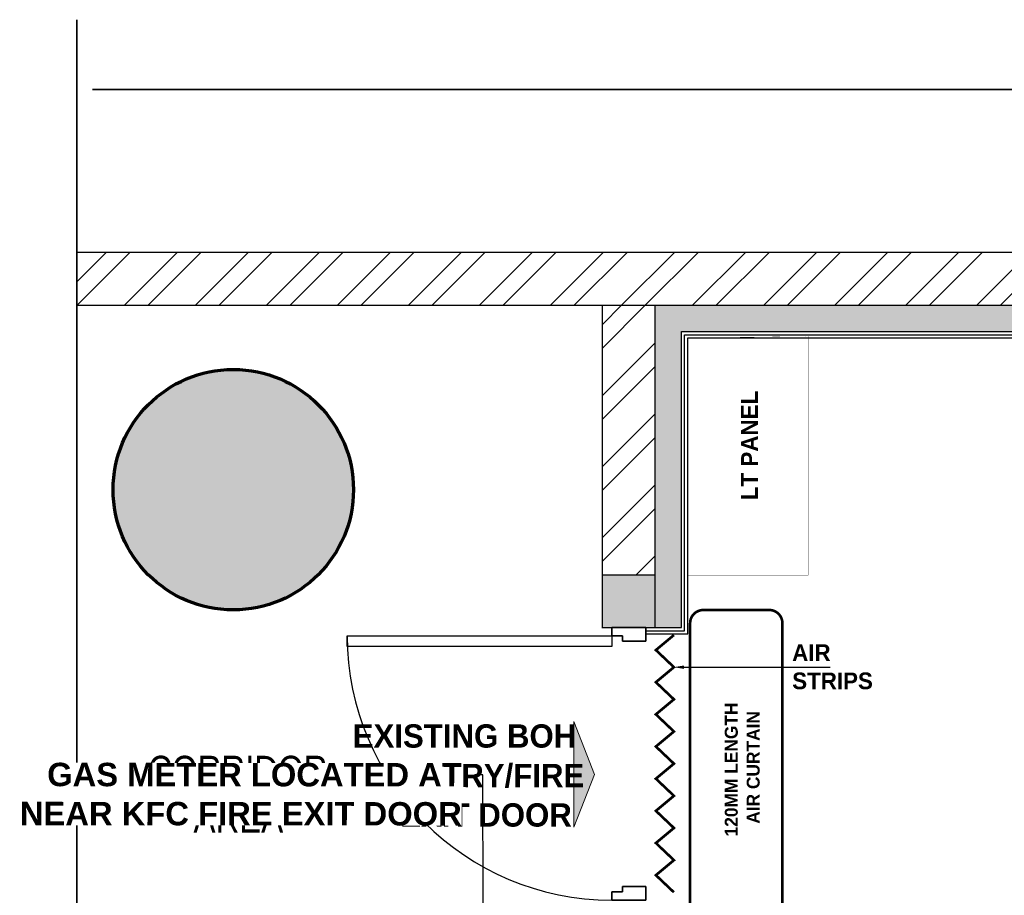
# Model space of a CAD drawing. Header units: millimetres. Extents: x -115221 to 194496, y -122556 to 375476.
# Tile 104 of 169: x 99478 to 103213, y -4136 to -814. Entities that reach past the tile are written whole.
import ezdxf
from ezdxf import colors
from ezdxf.entities.mleader import LeaderData, LeaderLine
from ezdxf.math import Vec2, Vec3

# ---------------------------------------------------------------- set-up
doc = ezdxf.new("R2010")
doc.units = ezdxf.units.MM
doc.layers.add('FUR R0', color=8, linetype='Continuous')
doc.layers.add('WWDS FURNITURE LAYOUT', color=8, linetype='Continuous')
doc.layers.add('M-LPG-TEXT', color=1, linetype='Continuous', lineweight=0)
doc.styles.add('Arial Narrow', font='ARIALN.TTF', dxfattribs={"height": 200})
doc.styles.add('har', font='GOTHICB.TTF')
doc.styles.get("Standard").update_dxf_attribs({"font": 'arial.ttf'})
pattern_1 = [(225, (1670971.060043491, 2824817.446781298), (134.7038418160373, -134.7038418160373), []), (225, (1670881.257443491, 2824817.446781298), (134.7038418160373, -134.7038418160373), [])]

# ---------------------------------------------------------------- blocks, each defined once
blk = doc.blocks.new('NIA_Break Line w Scale - 1-100-21789561-F_B-14 PLAN')
at = {"layer": 'FUR R0'}
for p, q in [((9281.244049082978, 266.6666666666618), (5155.521041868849, 266.6666666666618)), ((5155.521041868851, 266.6666666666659), (9281.244049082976, 266.6666666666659))]:
    blk.add_line(p, q, dxfattribs=at)
blk = doc.blocks.new('NIA_Break Line w Scale - 1-100-21829179-F_B-13 PLAN')
at = {"layer": 'FUR R0'}
for p, q in [((6839.796529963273, 266.6666666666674), (484.5116204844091, 266.6666666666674)), ((484.5116204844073, 266.6666666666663), (6839.796529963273, 266.6666666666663))]:
    blk.add_line(p, q, dxfattribs=at)
blk = doc.blocks.new('NIA-AR-DOOR-HOLLOW_METAL_SINGLE - NIA-AR-DOOR-D3a_1000Wx2100H-14814862-F_B-14 PLAN')
at = {"layer": 'FUR R0'}
for p, q in [((-500.0000000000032, 24.99999999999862), (-500.0000000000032, -100.0000000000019)), ((-450.0000000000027, 24.99999999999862), (-500.0000000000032, 24.99999999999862)), ((-500.0000000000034, 24.99999999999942), (-450.0000000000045, 24.99999999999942)), ((-500.0000000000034, -99.99999999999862), (-500.0000000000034, 24.99999999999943)), ((-499.9999999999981, -100.0000000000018), (-499.9999999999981, 24.99999999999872)), ((-499.9999999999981, 24.99999999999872), (-449.9999999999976, 24.99999999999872)), ((-450.0000000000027, -59.99999999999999), (-450.0000000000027, 24.99999999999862)), ((-450.0000000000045, 24.99999999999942), (-450.0000000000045, -59.99999999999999)), ((-449.9999999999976, 24.99999999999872), (-449.9999999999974, -59.99999999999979)), ((449.9999999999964, 25.00000000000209), (499.9999999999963, 25.00000000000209)), ((449.9999999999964, -59.99999999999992), (449.9999999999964, 25.00000000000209)), ((499.9999999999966, 25.00000000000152), (449.9999999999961, 25.0000000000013)), ((449.9999999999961, 25.0000000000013), (449.9999999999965, -59.99999999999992)), ((449.9999999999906, -59.99999999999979), (449.9999999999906, 24.99999999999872)), ((449.9999999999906, 24.99999999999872), (499.9999999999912, 24.99999999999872)), ((499.9999999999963, 25.00000000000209), (499.9999999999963, -99.99999999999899)), ((499.9999999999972, -99.99999999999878), (499.9999999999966, 25.00000000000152)), ((499.9999999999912, 24.99999999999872), (499.9999999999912, -100.0000000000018)), ((-470.0000000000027, -100.0000000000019), (-470.0000000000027, -59.99999999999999)), ((-470.0000000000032, -59.99999999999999), (-450.0000000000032, -59.99999999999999)), ((-450.0000000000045, -59.99999999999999), (-470.0000000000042, -59.99999999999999)), ((-470.0000000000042, -59.99999999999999), (-470.0000000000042, -99.99999999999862)), ((-470.0000000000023, -59.99999999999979), (-470.0000000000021, -100.0000000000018)), ((-449.9999999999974, -59.99999999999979), (-470.0000000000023, -59.99999999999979)), ((469.9999999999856, -59.99999999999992), (449.9999999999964, -59.99999999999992)), ((449.999999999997, -59.99999999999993), (469.9999999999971, -59.99999999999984)), ((469.9999999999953, -59.99999999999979), (449.9999999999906, -59.99999999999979)), ((469.9999999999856, -99.99999999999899), (469.9999999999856, -59.99999999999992)), ((469.9999999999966, -59.99999999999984), (469.9999999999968, -99.9999999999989)), ((469.9999999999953, -100.0000000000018), (469.9999999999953, -59.99999999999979)), ((-500.0000000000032, -100.0000000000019), (-470.0000000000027, -100.0000000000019)), ((-470.0000000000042, -99.99999999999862), (-500.0000000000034, -99.99999999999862)), ((-470.0000000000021, -100.0000000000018), (-499.9999999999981, -100.0000000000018)), ((-470.0000000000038, -1070.000000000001), (-470.0000000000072, -100.0000000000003)), ((-470.0000000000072, -100.0000000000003), (-430.0000000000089, -100.0000000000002)), ((-430.0000000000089, -100.0000000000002), (-430.0000000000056, -1070)), ((499.9999999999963, -99.99999999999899), (469.9999999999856, -99.99999999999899)), ((469.9999999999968, -99.9999999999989), (499.9999999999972, -99.99999999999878)), ((499.9999999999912, -100.0000000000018), (469.9999999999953, -100.0000000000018)), ((-430.0000000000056, -1070), (-470.0000000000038, -1070.000000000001))]:
    blk.add_line(p, q, dxfattribs=at)
blk.add_arc((-470.0000000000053, -100.0000000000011), 969.9999999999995, 269.9999999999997, 359.9999999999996, dxfattribs=at)
blk = doc.blocks.new('FUR R0')
at = {"layer": 'WWDS FURNITURE LAYOUT'}
h = blk.add_hatch(dxfattribs=at)
h.set_pattern_fill('ANSI32', color=8, scale=20, angle=180)
h.set_pattern_definition(pattern_1)
h.paths.add_polyline_path([(-9493.314934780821, 2849.789041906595), (-4052.478246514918, 2849.789041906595), (-4052.478246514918, 3049.789041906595), (-9493.314934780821, 3049.789041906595)])
h = blk.add_hatch(dxfattribs=at)
h.set_pattern_fill('ANSI32', color=8, scale=20, angle=180)
h.set_pattern_definition(pattern_1)
h.paths.add_polyline_path([(-7299.981601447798, 1826.859528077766), (-7499.981601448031, 1826.859528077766), (-7499.981601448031, 2849.78904190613), (-7299.981601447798, 2849.78904190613)])
h = blk.add_hatch(color=8, dxfattribs=at)
h.dxf.hatch_style = 1
h.paths.add_polyline_path([(50.02511279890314, -750.0000012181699), (50.02511279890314, -649.8646200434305), (-604.9748915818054, -650.0000011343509), (-604.9748915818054, 2849.78904190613), (-7299.981601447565, 2849.78904190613), (-7299.981601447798, 1626.859528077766), (-7199.981601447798, 1626.859528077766), (-7199.981601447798, 2749.78904190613), (-704.9119692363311, 2749.78904190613), (-704.6975605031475, -749.999987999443)])
h = blk.add_hatch(color=8, dxfattribs=at)
h.dxf.hatch_style = 1
edge = h.paths.add_edge_path()
edge.add_arc((-8899.99999999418, 2149.924421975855), 455.9253284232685, 0, 360)
h = blk.add_hatch(color=8, dxfattribs=at)
h.dxf.hatch_style = 1
h.paths.add_polyline_path([(-7299.981601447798, 1826.859528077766), (-7499.981601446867, 1826.859528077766), (-7499.981601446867, 1626.859528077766), (-7299.981601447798, 1626.859528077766)])
at = {"layer": 'WWDS FURNITURE LAYOUT', "linetype": 'Continuous', "lineweight": 0, "ltscale": 8}
h = blk.add_hatch(color=8, dxfattribs=at)
h.dxf.hatch_style = 1
h.paths.add_polyline_path([(-7530.015315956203, 1069.740207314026), (-7607.851186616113, 869.5312360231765), (-7607.851186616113, 1269.949178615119)])
at = {"layer": 'WWDS FURNITURE LAYOUT', "color": 8}
for points, const_width in [([(-9493.314934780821, 2849.789041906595), (-4052.478246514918, 2849.789041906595), (-4052.478246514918, 3049.789041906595), (-9493.314934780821, 3049.789041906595)], 5), ([(-7299.981601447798, 1826.859528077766), (-7499.981601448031, 1826.859528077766), (-7499.981601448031, 2849.78904190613), (-7299.981601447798, 2849.78904190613)], 5), ([(50.02511279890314, -750.0000012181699), (50.02511279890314, -649.8646200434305), (-604.9748915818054, -650.0000011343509), (-604.9748915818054, 2849.78904190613), (-7299.981601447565, 2849.78904190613), (-7299.981601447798, 1626.859528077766), (-7199.981601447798, 1626.859528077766), (-7199.981601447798, 2749.78904190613), (-704.9119692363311, 2749.78904190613), (-704.6975605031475, -749.999987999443)], 2)]:
    blk.add_lwpolyline(points, close=True, dxfattribs=dict(at, const_width=const_width))
for points in [[(-7335.356601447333, 1626.859528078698), (-7199.981601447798, 1626.859528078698), (-7199.981601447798, 2749.78904190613), (-5338.718866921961, 2749.877473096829), (-5338.719459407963, 952.8296316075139), (-5224.938216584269, 952.8296316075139), (-5224.938216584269, 2749.877473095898), (-5335.021337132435, 2749.789041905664)], [(-7335.356601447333, 1602.859528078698), (-7175.981601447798, 1602.859528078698), (-7175.981601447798, 2725.78904190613), (-5362.718875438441, 2725.877473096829), (-5362.719467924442, 928.8296316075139), (-5200.896319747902, 928.8393955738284), (-5199.068501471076, 2749.793901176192), (-5348.891052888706, 2749.784182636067)], [(-7335.356601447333, 1614.859528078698), (-7187.981601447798, 1614.859528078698), (-7187.981601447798, 2737.78904190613), (-5350.718871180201, 2737.877473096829), (-5350.719463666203, 940.8296316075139), (-5212.938216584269, 940.8296316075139), (-5212.938216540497, 2737.965899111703), (-5350.718871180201, 2737.877473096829)]]:
    blk.add_lwpolyline(points, dxfattribs=at)
at = {"layer": 'WWDS FURNITURE LAYOUT', "color": 8, "linetype": 'ByBlock', "const_width": 1.27}
blk.add_lwpolyline([(-7175.981601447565, 2725.81133913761), (-7175.981601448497, 1825.811339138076), (-6718.781601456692, 1825.811339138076), (-6718.781601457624, 2725.811339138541)], close=True, dxfattribs=at)
at = {"layer": 'WWDS FURNITURE LAYOUT', "color": 8, "lineweight": 70, "const_width": 5}
blk.add_lwpolyline([(-7299.981601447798, 1826.859528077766), (-7499.981601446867, 1826.859528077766), (-7499.981601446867, 1626.859528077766), (-7299.981601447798, 1626.859528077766)], close=True, dxfattribs=at)
at = {"layer": 'WWDS FURNITURE LAYOUT', "color": 8, "ltscale": 50, "const_width": 10}
blk.add_lwpolyline([(-6817.076689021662, 1643.531236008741), (-6817.076689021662, 543.531236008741, -0.414213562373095), (-6867.076689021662, 493.531236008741), (-7117.076689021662, 493.531236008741, -0.414213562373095), (-7167.076689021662, 543.531236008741), (-7167.076689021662, 1643.531236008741, -0.414213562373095), (-7117.076689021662, 1693.531236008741), (-6867.076689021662, 1693.531236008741, -0.414213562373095)], format="xyb", close=True, dxfattribs=at)
blk.add_lwpolyline([(-7228.583079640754, 1598.531236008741), (-7296.981601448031, 1541.531236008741), (-7228.583079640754, 1476.531236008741), (-7296.981601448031, 1419.531236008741), (-7228.583079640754, 1354.531236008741), (-7296.981601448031, 1297.531236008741), (-7228.583079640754, 1232.531236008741), (-7296.981601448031, 1175.531236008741), (-7228.583079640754, 1110.531236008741), (-7296.981601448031, 1053.531236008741), (-7228.583079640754, 988.531236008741), (-7296.981601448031, 931.531236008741), (-7228.583079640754, 866.531236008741), (-7296.981601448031, 809.531236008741), (-7228.583079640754, 744.531236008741), (-7296.981601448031, 687.531236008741), (-7228.583079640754, 622.531236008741)], dxfattribs=at)
at = {"layer": 'WWDS FURNITURE LAYOUT', "color": 8, "ltscale": 50}
blk.add_lwpolyline([(-7190.583079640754, 1476.531236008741), (-6636.076689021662, 1476.531236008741)], dxfattribs=at)
at = {"layer": 'WWDS FURNITURE LAYOUT', "color": 8, "linetype": 'Continuous', "lineweight": 0, "ltscale": 8}
blk.add_lwpolyline([(-7530.015315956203, 1069.74020730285), (-7607.851186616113, 869.5312360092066), (-7607.851186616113, 1269.949178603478)], close=True, dxfattribs=at)
at = {"layer": 'WWDS FURNITURE LAYOUT', "color": 8, "lineweight": 70}
blk.add_circle((-8899.99999999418, 2149.924421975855), 455.9253284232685, dxfattribs=at)
at = {"layer": 'WWDS FURNITURE LAYOUT', "color": 8, "ltscale": 50}
blk.add_solid([(-7190.583079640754, 1470.197902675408), (-7228.583079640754, 1476.531236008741), (-7190.583079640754, 1482.864569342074)], dxfattribs=at)
at = {"layer": 'WWDS FURNITURE LAYOUT', "color": 8}
for name, p, rotation in [('NIA_Break Line w Scale - 1-100-21829179-F_B-13 PLAN', (-9759.981601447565, 4417.322699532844), 270), ('NIA_Break Line w Scale - 1-100-21789561-F_B-14 PLAN', (-152.4556552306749, 3934.712257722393), 180)]:
    blk.add_blockref(name, p, dxfattribs=dict(at, rotation=rotation))
at = {"layer": 'WWDS FURNITURE LAYOUT', "color": 8, "lineweight": 15, "xscale": 1.034000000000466, "yscale": 1.034000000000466, "zscale": 1.034000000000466, "rotation": 270}
blk.add_blockref('NIA-AR-DOOR-HOLLOW_METAL_SINGLE - NIA-AR-DOOR-D3a_1000Wx2100H-14814862-F_B-14 PLAN', (-7361.206601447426, 1109.859528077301), dxfattribs=at)
at = {"layer": 'WWDS FURNITURE LAYOUT', "color": 8, "style": 'har'}
for s, height, rotation, p in [('LT PANEL', 63.5, 89.99783946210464, (-6910.198066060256, 2110.053757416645)), ('AIR', 63.33333333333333, 0.008039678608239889, (-6780.177478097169, 1500.14584937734)), ('STRIPS', 63.33333333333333, 0.008039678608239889, (-6779.818006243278, 1392.997322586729)), ('120MM LENGTH', 49.17479996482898, 89.99196025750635, (-6986.554476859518, 834.616215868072)), ('AIR CURTAIN', 49.17479996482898, 89.99196025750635, (-6903.352850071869, 882.6093088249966)), ('EXISTING BOH', 88.45574779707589, 359.9919603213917, (-8446.956132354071, 1171.440389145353)), ('ENTRY/FIRE', 88.45574779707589, 359.9919603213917, (-8271.749405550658, 1021.463967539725)), ('EXIT DOOR', 88.45574779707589, 359.9919603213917, (-8266.478694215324, 871.8120565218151))]:
    blk.add_text(s, height=height, rotation=rotation, dxfattribs=at).set_placement(p)
at = {"layer": 'WWDS FURNITURE LAYOUT', "color": 8, "style": 'Arial Narrow'}
for s, p in [('CORRIDOR', (-9222.945413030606, 1031.301304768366)), ('AREA', (-9050.935301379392, 849.4414867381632))]:
    blk.add_text(s, height=109.1158908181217, dxfattribs=at).set_placement(p)

msp = doc.modelspace()

# ---------------------------------------------------------------- block references
at = {"layer": 'WWDS FURNITURE LAYOUT'}
msp.add_blockref('FUR R0', (109188.4395991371, -4747.152846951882), dxfattribs=at)

# ---------------------------------------------------------------- next in the draw order: leaders
at = {"layer": 'M-LPG-TEXT', "ltscale": 500}
ml = msp.add_multileader_mtext('Standard', dxfattribs=at)
ml.set_content('{\\fArial|b1|i0|c0|p34;\\C1;GAS METER LOCATED AT NEAR KFC FIRE EXIT DOOR}', color=5)
ml.set_leader_properties(color=1)
ml.build(insert=Vec2(0, 0))
ml.multileader.update_dxf_attribs({"dogleg_length": 1.158975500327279, "arrow_head_size": 101.6})
ctx = ml.context
ctx.base_point, ctx.char_height, ctx.arrow_head_size, ctx.landing_gap_size, ctx.plane_origin, ctx.plane_x_axis, ctx.plane_y_axis = Vec3(99437.7121064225, -3678.2283533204, -12.69085843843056), 88.89999999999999, 101.6, 50.8, Vec3(103276.5744239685, -5652.000686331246, -12.69085843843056), Vec3(0.9999997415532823, -0.0007189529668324), Vec3(0.0007189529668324, 0.9999997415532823)
ctx.text_align_type = 2
notes = []
notes.append((ctx, [(1, (1, 1, 0), (101235.5336576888, -3679.520902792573, -12.69085843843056), (-0.9999997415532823, 0.0007189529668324), 29.43797770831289, [(0, [(101235.9881803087, -4281.123127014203, -12.69085843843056)], 0, [])])]))
ctx.mtext.insert, ctx.mtext.text_direction, ctx.mtext.rotation, ctx.mtext.width, ctx.mtext.defined_height, ctx.mtext.alignment, ctx.mtext.flow_direction = Vec3(101155.3282031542, -3634.25521213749, -12.69085843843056), Vec3(0.9999997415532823, -0.0007189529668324), 6.282466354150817, 1676.890500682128, 85.46006889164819, 3, 5
ctx.mtext.has_bg_fill, ctx.mtext.bg_color, ctx.mtext.bg_scale_factor, ctx.mtext.bg_transparency, ctx.mtext.use_window_bg_color = 1, -1073741824, 1, 0, 1
for ctx, leaders in notes:
    for number, flags, end, landing, length, lines in leaders:
        leader = LeaderData()
        leader.index, (leader.has_last_leader_line, leader.has_dogleg_vector, leader.attachment_direction) = number, flags
        leader.last_leader_point, leader.dogleg_vector, leader.dogleg_length = Vec3(end), Vec3(landing), length
        for number, points, colour, breaks in lines:
            line = LeaderLine()
            line.index, line.vertices, line.color, line.breaks = number, Vec3.list(points), colors.encode_raw_color(colour), breaks
            leader.lines.append(line)
        ctx.leaders.append(leader)

doc.saveas('drawing.dxf')
